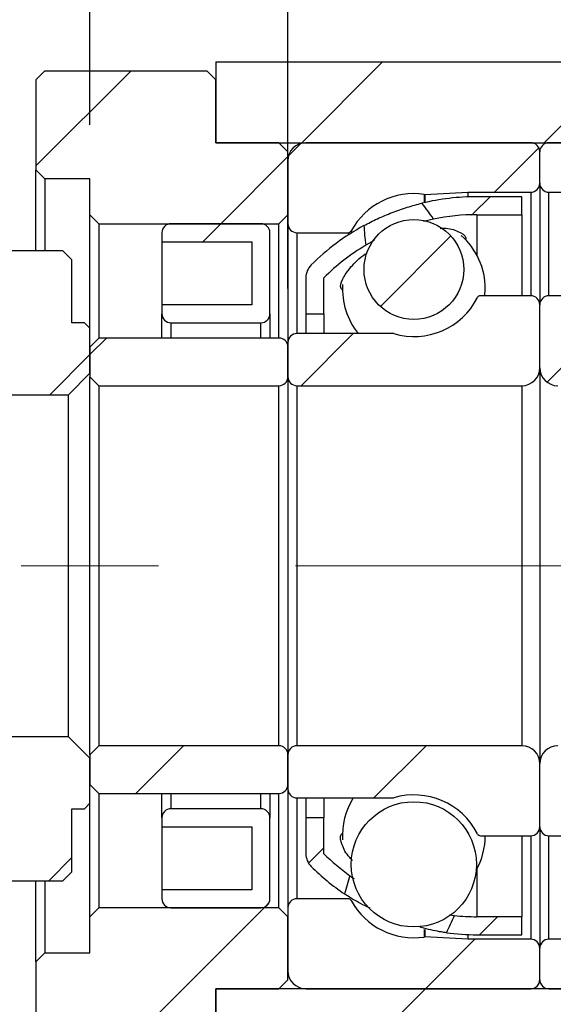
# Model space of a CAD drawing. Header units: millimetres. Extents: x 50 to 284, y 19 to 197.
# Tile 6 of 11: x 229 to 239, y 48 to 66. Entities that reach past the tile are written whole.
import ezdxf

# ---------------------------------------------------------------- set-up
doc = ezdxf.new("R2010")
doc.units = ezdxf.units.MM
doc.linetypes.add('CENTERX2', pattern=[20.32, 12.7, -2.54, 2.54, -2.54])
doc.layers.add('FORMAT', color=7, linetype='Continuous')
doc.styles.add('SLDTEXTSTYLE0', font='TXT', dxfattribs={"width": 0.75})
doc.dimstyles.new('SLDDIMSTYLE3', dxfattribs={"dimtxt": 3.5, "dimasz": 2.5, "dimexe": 0, "dimexo": 0.0625, "dimgap": 0.875, "dimtad": 1, "dimlfac": 3, "dimrnd": 1e-09, "dimzin": 12, "dimdsep": 46, "dimtxsty": 'SLDTEXTSTYLE0', "dimsah": 1, "dimcen": 0.09, "dimadec": 0, "dimazin": 3, "dimtfac": 1, "dimtmove": 0, "dimatfit": 0, "dimfxl": 1, "dimfrac": 2, "dimtolj": 1, "dimtzin": 12, "dimarcsym": 0})

# ---------------------------------------------------------------- blocks, each defined once
blk = doc.blocks.new('_D_15')
at = {"layer": 'FORMAT', "color": 7}
for p, q in [((230.265, 63.895), (230.265, 69.501)), ((233.932, 60.862), (233.932, 69.501)), ((230.265, 68.501), (224.765, 68.501)), ((230.265, 68.501), (233.932, 68.501)), ((233.932, 68.501), (239.432, 68.501))]:
    blk.add_line(p, q, dxfattribs=at)
for points in [[(230.265, 68.501), (227.765, 68.751), (227.765, 68.251)], [(233.932, 68.501), (236.432, 68.251), (236.432, 68.751)]]:
    blk.add_solid(points, dxfattribs=at)
at = {"layer": 'FORMAT', "color": 7, "insert": (229.518, 73.012), "char_height": 3.5, "attachment_point": 1, "style": 'SLDTEXTSTYLE0'}
blk.add_mtext('11', dxfattribs=at)
blk = doc.blocks.new('_D_16')
at = {"layer": 'FORMAT', "color": 7}
for p, q in [((243.265, 46.895), (243.265, 37.468)), ((246.265, 44.895), (246.265, 37.468)), ((243.265, 38.468), (237.765, 38.468)), ((243.265, 38.468), (246.265, 38.468)), ((246.265, 38.468), (252.199, 38.468))]:
    blk.add_line(p, q, dxfattribs=at)
for points in [[(243.265, 38.468), (240.765, 38.718), (240.765, 38.218)], [(246.265, 38.468), (248.765, 38.218), (248.765, 38.718)]]:
    blk.add_solid(points, dxfattribs=at)
at = {"layer": 'FORMAT', "color": 7, "insert": (249.613, 42.98), "char_height": 3.5, "attachment_point": 1, "style": 'SLDTEXTSTYLE0'}
blk.add_mtext('9', dxfattribs=at)
blk = doc.blocks.new('_D_17')
at = {"layer": 'FORMAT', "color": 7}
for p, q in [((226.598, 49.062), (226.598, 37.468)), ((243.265, 46.895), (243.265, 37.468)), ((226.598, 38.468), (221.098, 38.468)), ((226.598, 38.468), (243.265, 38.468)), ((243.265, 38.468), (248.765, 38.468))]:
    blk.add_line(p, q, dxfattribs=at)
for points in [[(226.598, 38.468), (224.098, 38.718), (224.098, 38.218)], [(243.265, 38.468), (245.765, 38.218), (245.765, 38.718)]]:
    blk.add_solid(points, dxfattribs=at)
at = {"layer": 'FORMAT', "color": 7, "char_height": 3.5, "attachment_point": 1, "style": 'SLDTEXTSTYLE0'}
for s, insert in [('(', (231.111, 42.98)), (')', (238.004, 42.98)), ('50', (232.832, 42.98))]:
    blk.add_mtext(s, dxfattribs=dict(at, insert=insert))

msp = doc.modelspace()

# ---------------------------------------------------------------- hatches: boundary and pattern name
at = {"layer": 'FORMAT', "linetype": 'Continuous', "lineweight": 18}
h = msp.add_hatch(dxfattribs=at)
h.set_pattern_fill('ANSI31', color=256, style=0)
edge = h.paths.add_edge_path(flags=0)
edge.add_line((246.2649, 62.2283), (246.2649, 65.0616))
edge.add_line((246.2649, 65.0616), (232.5983, 65.0616))
edge.add_line((232.5983, 65.0616), (232.5983, 63.5616))
edge.add_line((232.5983, 63.5616), (243.2649, 63.5616))
edge.add_line((243.2649, 63.5616), (243.2649, 62.0616))
edge.add_line((243.2649, 62.0616), (246.0983, 62.0616))
edge.add_arc((246.0983, 62.2283), 0.1667, 270, 360)
h = msp.add_hatch(dxfattribs=at)
h.set_pattern_fill('ANSI31', color=256, style=0)
h.paths.add_polyline_path([(230.2649, 62.2283), (230.4316, 62.0616), (233.7649, 62.0616), (233.9316, 62.2283), (233.9316, 63.3949), (233.7649, 63.5616), (232.5983, 63.5616), (232.5983, 64.7283), (232.4316, 64.8949), (229.4316, 64.8949), (229.2649, 64.7283), (229.2649, 63.0616), (229.4316, 62.8949), (230.2649, 62.8949)], flags=0)
h = msp.add_hatch(dxfattribs=at)
h.set_pattern_fill('ANSI31', color=256, style=0)
edge = h.paths.add_edge_path(flags=0)
edge.add_line((238.5983, 62.8116), (238.5983, 63.3949))
edge.add_arc((238.4316, 63.3949), 0.1667, 0, 90)
edge.add_line((238.4316, 63.5616), (234.2649, 63.5616))
edge.add_arc((234.2649, 63.2283), 0.3333, 90, 180)
edge.add_line((233.9316, 63.2283), (233.9316, 62.0616))
edge.add_arc((234.0983, 62.0616), 0.1667, 180, 270)
edge.add_line((234.0983, 61.8949), (235.0457, 61.8949))
edge.add_arc((235.0457, 61.9616), 0.0667, 270, 331.33026)
edge.add_arc((236.2649, 61.2949), 1.3229, 81.66529, 151.33026, ccw=False)
edge.add_arc((236.4664, 62.6698), 0.0667, 261.66529, 273)
edge.add_line((236.4699, 62.6033), (237.2649, 62.6449))
edge.add_line((237.2649, 62.6449), (238.4316, 62.6449))
edge.add_arc((238.4316, 62.8116), 0.1667, 270, 360)
h = msp.add_hatch(dxfattribs=at)
h.set_pattern_fill('ANSI31', color=256, style=0)
edge = h.paths.add_edge_path(flags=0)
edge.add_line((242.9316, 63.5616), (238.7649, 63.5616))
edge.add_arc((238.7649, 63.3949), 0.1667, 90, 180)
edge.add_line((238.5983, 63.3949), (238.5983, 62.8116))
edge.add_arc((238.7649, 62.8116), 0.1667, 180, 270)
edge.add_line((238.7649, 62.6449), (239.9316, 62.6449))
edge.add_line((239.9316, 62.6449), (240.7267, 62.6033))
edge.add_arc((240.7302, 62.6698), 0.0667, 267, 278.33471)
edge.add_arc((240.9316, 61.2949), 1.3229, 28.66974, 98.33471, ccw=False)
edge.add_arc((242.1508, 61.9616), 0.0667, 208.66974, 270)
edge.add_line((242.1508, 61.8949), (243.0983, 61.8949))
edge.add_arc((243.0983, 62.0616), 0.1667, 270, 360)
edge.add_line((243.2649, 62.0616), (243.2649, 63.2283))
edge.add_arc((242.9316, 63.2283), 0.3333, 0, 90)
h = msp.add_hatch(dxfattribs=at)
h.set_pattern_fill('ANSI31', color=256, style=0)
edge = h.paths.add_edge_path(flags=0)
edge.add_arc((237.4316, 58.2044), 4.0238, 90, 101.48993, ccw=False)
edge.add_line((237.4316, 62.2283), (238.2649, 62.2283))
edge.add_line((238.2649, 62.2283), (238.2649, 62.5616))
edge.add_line((238.2649, 62.5616), (237.4316, 62.5616))
edge.add_arc((237.4316, 58.2044), 4.3571, 90, 103.49255)
edge.add_ellipse((238.3462, 55.7283), major_axis=(-2.7823, 7.3331), ratio=0.1593742, start_angle=354.18981, end_angle=355.27195, ccw=False)
h = msp.add_hatch(dxfattribs=at)
h.set_pattern_fill('ANSI31', color=256, style=0)
edge = h.paths.add_edge_path(flags=0)
edge.add_line((233.2649, 61.7283), (233.2649, 60.5616))
edge.add_line((233.2649, 60.5616), (231.5983, 60.5616))
edge.add_line((231.5983, 60.5616), (231.5983, 60.3949))
edge.add_arc((231.7649, 60.3949), 0.1667, 180, 270)
edge.add_line((231.7649, 60.2283), (233.4316, 60.2283))
edge.add_arc((233.4316, 60.3949), 0.1667, 270, 360)
edge.add_line((233.5983, 60.3949), (233.5983, 61.8949))
edge.add_arc((233.4316, 61.8949), 0.1667, 0, 90)
edge.add_line((233.4316, 62.0616), (231.7649, 62.0616))
edge.add_arc((231.7649, 61.8949), 0.1667, 90, 180)
edge.add_line((231.5983, 61.8949), (231.5983, 61.7283))
edge.add_line((231.5983, 61.7283), (233.2649, 61.7283))
h = msp.add_hatch(dxfattribs=at)
h.set_pattern_fill('ANSI31', color=256, style=0)
edge = h.paths.add_edge_path(flags=0)
edge.add_ellipse((238.3462, 55.7283), major_axis=(-2.7823, 7.3331), ratio=0.1593742, start_angle=4.74869, end_angle=5.83506, ccw=False)
edge.add_arc((237.4316, 58.2044), 4.3571, 118.70634, 134.76027)
edge.add_arc((234.5983, 61.0616), 0.3333, 134.76027, 180)
edge.add_line((234.2649, 61.0616), (234.2649, 60.3949))
edge.add_line((234.2649, 60.3949), (234.5983, 60.3949))
edge.add_line((234.5983, 60.3949), (234.5983, 61.0616))
edge.add_arc((237.4316, 58.2044), 4.0238, 120.76704, 134.76027, ccw=False)
h = msp.add_hatch(dxfattribs=at)
h.set_pattern_fill('ANSI31', color=256, style=0)
edge = h.paths.add_edge_path(flags=0)
edge.add_arc((236.2649, 61.2138), 0.9236, 0, 360)
h = msp.add_hatch(dxfattribs=at)
h.set_pattern_fill('ANSI31', color=256, style=0)
edge = h.paths.add_edge_path(flags=0)
edge.add_line((229.8649, 58.8949), (230.2649, 59.2949))
edge.add_line((230.2649, 59.2949), (230.2649, 60.1283))
edge.add_line((230.2649, 60.1283), (230.1649, 60.2283))
edge.add_line((230.1649, 60.2283), (229.9316, 60.2283))
edge.add_line((229.9316, 60.2283), (229.9316, 61.3949))
edge.add_line((229.9316, 61.3949), (229.7649, 61.5616))
edge.add_line((229.7649, 61.5616), (228.5785, 61.5616))
edge.add_line((228.5785, 61.5616), (228.4983, 61.4706))
edge.add_line((228.4983, 61.4706), (228.4983, 58.8949))
edge.add_line((228.4983, 58.8949), (229.8649, 58.8949))
h = msp.add_hatch(dxfattribs=at)
h.set_pattern_fill('ANSI31', color=256, style=0)
edge = h.paths.add_edge_path(flags=0)
edge.add_line((233.9316, 59.8616), (233.9316, 59.2283))
edge.add_arc((234.0983, 59.2283), 0.1667, 180, 270)
edge.add_line((234.0983, 59.0616), (238.2649, 59.0616))
edge.add_arc((238.2649, 59.3949), 0.3333, 270, 360)
edge.add_line((238.5983, 59.3949), (238.5983, 60.5616))
edge.add_arc((238.4316, 60.5616), 0.1667, 0, 90)
edge.add_line((238.4316, 60.7283), (237.5018, 60.7283))
edge.add_arc((237.5018, 60.6616), 0.0667, 90, 152.88538)
edge.add_arc((236.2649, 61.2949), 1.3229, 253.64191, 332.88538, ccw=False)
edge.add_arc((235.8736, 59.9616), 0.0667, 73.64191, 90)
edge.add_line((235.8736, 60.0283), (234.0983, 60.0283))
edge.add_arc((234.0983, 59.8616), 0.1667, 90, 180)
h = msp.add_hatch(dxfattribs=at)
h.set_pattern_fill('ANSI31', color=256, style=0)
edge = h.paths.add_edge_path(flags=0)
edge.add_line((238.9316, 59.0616), (243.0983, 59.0616))
edge.add_arc((243.0983, 59.2283), 0.1667, 270, 360)
edge.add_line((243.2649, 59.2283), (243.2649, 59.8616))
edge.add_arc((243.0983, 59.8616), 0.1667, 0, 90)
edge.add_line((243.0983, 60.0283), (241.323, 60.0283))
edge.add_arc((241.323, 59.9616), 0.0667, 90, 106.35809)
edge.add_arc((240.9316, 61.2949), 1.3229, 207.11462, 286.35809, ccw=False)
edge.add_arc((239.6947, 60.6616), 0.0667, 27.11462, 90)
edge.add_line((239.6947, 60.7283), (238.7649, 60.7283))
edge.add_arc((238.7649, 60.5616), 0.1667, 90, 180)
edge.add_line((238.5983, 60.5616), (238.5983, 59.3949))
edge.add_arc((238.9316, 59.3949), 0.3333, 180, 270)
h = msp.add_hatch(dxfattribs=at)
h.set_pattern_fill('ANSI31', color=256, style=0)
edge = h.paths.add_edge_path(flags=0)
edge.add_line((230.2649, 59.2283), (230.4316, 59.0616))
edge.add_line((230.4316, 59.0616), (233.7649, 59.0616))
edge.add_arc((233.7649, 59.2283), 0.1667, 270, 360)
edge.add_line((233.9316, 59.2283), (233.9316, 59.7783))
edge.add_arc((233.7649, 59.7783), 0.1667, 0, 90)
edge.add_line((233.7649, 59.9449), (230.4316, 59.9449))
edge.add_line((230.4316, 59.9449), (230.2649, 59.7783))
edge.add_line((230.2649, 59.7783), (230.2649, 59.2283))
h = msp.add_hatch(dxfattribs=at)
h.set_pattern_fill('ANSI31', color=256, style=0)
h.paths.add_polyline_path([(230.1649, 51.2283), (230.2649, 51.3283), (230.2649, 52.1616), (229.8649, 52.5616), (226.9983, 52.5616), (226.5983, 52.1616), (226.5983, 50.0616), (226.7649, 49.8949), (229.7649, 49.8949), (229.9316, 50.0616), (229.9316, 51.2283)], flags=0)
h = msp.add_hatch(dxfattribs=at)
h.set_pattern_fill('ANSI31', color=256, style=0)
edge = h.paths.add_edge_path(flags=0)
edge.add_line((230.4316, 52.3949), (230.2649, 52.2283))
edge.add_line((230.2649, 52.2283), (230.2649, 51.6783))
edge.add_line((230.2649, 51.6783), (230.4316, 51.5116))
edge.add_line((230.4316, 51.5116), (233.7649, 51.5116))
edge.add_arc((233.7649, 51.6783), 0.1667, 270, 360)
edge.add_line((233.9316, 51.6783), (233.9316, 52.2283))
edge.add_arc((233.7649, 52.2283), 0.1667, 0, 90)
edge.add_line((233.7649, 52.3949), (230.4316, 52.3949))
h = msp.add_hatch(dxfattribs=at)
h.set_pattern_fill('ANSI31', color=256, style=0)
edge = h.paths.add_edge_path(flags=0)
edge.add_line((238.2649, 52.3949), (234.0983, 52.3949))
edge.add_arc((234.0983, 52.2283), 0.1667, 90, 180)
edge.add_line((233.9316, 52.2283), (233.9316, 51.5949))
edge.add_arc((234.0983, 51.5949), 0.1667, 180, 270)
edge.add_line((234.0983, 51.4283), (235.8736, 51.4283))
edge.add_arc((235.8736, 51.4949), 0.0667, 270, 286.35809)
edge.add_arc((236.2649, 50.1616), 1.3229, 27.11462, 106.35809, ccw=False)
edge.add_arc((237.5018, 50.7949), 0.0667, 207.11462, 270)
edge.add_line((237.5018, 50.7283), (238.4316, 50.7283))
edge.add_arc((238.4316, 50.8949), 0.1667, 270, 360)
edge.add_line((238.5983, 50.8949), (238.5983, 52.0616))
edge.add_arc((238.2649, 52.0616), 0.3333, 360, 450)
h = msp.add_hatch(dxfattribs=at)
h.set_pattern_fill('ANSI31', color=256, style=0)
edge = h.paths.add_edge_path(flags=0)
edge.add_line((243.2649, 51.5949), (243.2649, 52.2283))
edge.add_arc((243.0983, 52.2283), 0.1667, 0, 90)
edge.add_line((243.0983, 52.3949), (238.9316, 52.3949))
edge.add_arc((238.9316, 52.0616), 0.3333, 90, 180)
edge.add_line((238.5983, 52.0616), (238.5983, 50.8949))
edge.add_arc((238.7649, 50.8949), 0.1667, 180, 270)
edge.add_line((238.7649, 50.7283), (239.6947, 50.7283))
edge.add_arc((239.6947, 50.7949), 0.0667, 270, 332.88538)
edge.add_arc((240.9316, 50.1616), 1.3229, 73.64191, 152.88538, ccw=False)
edge.add_arc((241.323, 51.4949), 0.0667, 253.64191, 270)
edge.add_line((241.323, 51.4283), (243.0983, 51.4283))
edge.add_arc((243.0983, 51.5949), 0.1667, 270, 360)
h = msp.add_hatch(dxfattribs=at)
h.set_pattern_fill('ANSI31', color=256, style=0)
edge = h.paths.add_edge_path(flags=0)
edge.add_arc((236.2649, 50.1981), 1.1597, 0, 360)
h = msp.add_hatch(dxfattribs=at)
h.set_pattern_fill('ANSI31', color=256, style=0)
edge = h.paths.add_edge_path(flags=0)
edge.add_line((231.5983, 51.0616), (231.5983, 50.8949))
edge.add_line((231.5983, 50.8949), (233.2649, 50.8949))
edge.add_line((233.2649, 50.8949), (233.2649, 49.7283))
edge.add_line((233.2649, 49.7283), (231.5983, 49.7283))
edge.add_line((231.5983, 49.7283), (231.5983, 49.5616))
edge.add_arc((231.7649, 49.5616), 0.1667, 180, 270)
edge.add_line((231.7649, 49.3949), (233.4316, 49.3949))
edge.add_arc((233.4316, 49.5616), 0.1667, 270, 360)
edge.add_line((233.5983, 49.5616), (233.5983, 51.0616))
edge.add_arc((233.4316, 51.0616), 0.1667, 0, 90)
edge.add_line((233.4316, 51.2283), (231.7649, 51.2283))
edge.add_arc((231.7649, 51.0616), 0.1667, 90, 180)
h = msp.add_hatch(dxfattribs=at)
h.set_pattern_fill('ANSI31', color=256, style=0)
edge = h.paths.add_edge_path(flags=0)
edge.add_arc((234.5983, 50.3949), 0.3333, 180, 225.23973)
edge.add_arc((237.4316, 53.2521), 4.3571, 225.23973, 235.75294)
edge.add_ellipse((238.3462, 55.7283), major_axis=(-4.1101, -10.9208), ratio=0.1071246, start_angle=350.9724, end_angle=351.6411, ccw=False)
edge.add_arc((237.4316, 53.2521), 4.0238, 225.23973, 234.21123, ccw=False)
edge.add_line((234.5983, 50.3949), (234.5983, 51.0616))
edge.add_line((234.5983, 51.0616), (234.2649, 51.0616))
edge.add_line((234.2649, 51.0616), (234.2649, 50.3949))
h = msp.add_hatch(dxfattribs=at)
h.set_pattern_fill('ANSI31', color=256, style=0)
edge = h.paths.add_edge_path(flags=0)
edge.add_line((234.2649, 47.8949), (238.4316, 47.8949))
edge.add_arc((238.4316, 48.0616), 0.1667, 270, 360)
edge.add_line((238.5983, 48.0616), (238.5983, 48.6449))
edge.add_arc((238.4316, 48.6449), 0.1667, 0, 90)
edge.add_line((238.4316, 48.8116), (237.2649, 48.8116))
edge.add_line((237.2649, 48.8116), (236.4699, 48.8533))
edge.add_arc((236.4664, 48.7867), 0.0667, 87, 98.33471)
edge.add_arc((236.2649, 50.1616), 1.3229, 208.66974, 278.33471, ccw=False)
edge.add_arc((235.0457, 49.4949), 0.0667, 28.66974, 90)
edge.add_line((235.0457, 49.5616), (234.0983, 49.5616))
edge.add_arc((234.0983, 49.3949), 0.1667, 90, 180)
edge.add_line((233.9316, 49.3949), (233.9316, 48.2283))
edge.add_arc((234.2649, 48.2283), 0.3333, 180, 270)
h = msp.add_hatch(dxfattribs=at)
h.set_pattern_fill('ANSI31', color=256, style=0)
edge = h.paths.add_edge_path(flags=0)
edge.add_line((238.5983, 48.6449), (238.5983, 48.0616))
edge.add_arc((238.7649, 48.0616), 0.1667, 180, 270)
edge.add_line((238.7649, 47.8949), (242.9316, 47.8949))
edge.add_arc((242.9316, 48.2283), 0.3333, 270, 360)
edge.add_line((243.2649, 48.2283), (243.2649, 49.3949))
edge.add_arc((243.0983, 49.3949), 0.1667, 0, 90)
edge.add_line((243.0983, 49.5616), (242.1508, 49.5616))
edge.add_arc((242.1508, 49.4949), 0.0667, 90, 151.33026)
edge.add_arc((240.9316, 50.1616), 1.3229, 261.66529, 331.33026, ccw=False)
edge.add_arc((240.7302, 48.7867), 0.0667, 81.66529, 93)
edge.add_line((240.7267, 48.8533), (239.9316, 48.8116))
edge.add_line((239.9316, 48.8116), (238.7649, 48.8116))
edge.add_arc((238.7649, 48.6449), 0.1667, 90, 180)
h = msp.add_hatch(dxfattribs=at)
h.set_pattern_fill('ANSI31', color=256, style=0)
h.paths.add_polyline_path([(230.4316, 49.3949), (230.2649, 49.2283), (230.2649, 48.5616), (229.4316, 48.5616), (229.2649, 48.3949), (229.2649, 46.7283), (229.4316, 46.5616), (232.4316, 46.5616), (232.5983, 46.7283), (232.5983, 47.8949), (233.7649, 47.8949), (233.9316, 48.0616), (233.9316, 49.2283), (233.7649, 49.3949)], flags=0)
h = msp.add_hatch(dxfattribs=at)
h.set_pattern_fill('ANSI31', color=256, style=0)
edge = h.paths.add_edge_path(flags=0)
edge.add_line((246.2649, 45.8949), (246.2649, 49.2283))
edge.add_arc((246.0983, 49.2283), 0.1667, 0, 90)
edge.add_line((246.0983, 49.3949), (243.2649, 49.3949))
edge.add_line((243.2649, 49.3949), (243.2649, 47.8949))
edge.add_line((243.2649, 47.8949), (232.5983, 47.8949))
edge.add_line((232.5983, 47.8949), (232.5983, 45.7283))
edge.add_line((232.5983, 45.7283), (246.0983, 45.7283))
edge.add_arc((246.0983, 45.8949), 0.1667, 270, 360)
h = msp.add_hatch(dxfattribs=at)
h.set_pattern_fill('ANSI31', color=256, style=0)
edge = h.paths.add_edge_path(flags=0)
edge.add_line((238.2649, 48.8949), (238.2649, 49.2283))
edge.add_line((238.2649, 49.2283), (237.4316, 49.2283))
edge.add_arc((237.4316, 53.2521), 4.0238, 264.05414, 270, ccw=False)
edge.add_ellipse((238.3462, 55.7283), major_axis=(-4.1101, -10.9208), ratio=0.1071246, start_angle=8.34448, end_angle=9.01019, ccw=False)
edge.add_arc((237.4316, 53.2521), 4.3571, 262.55294, 270)
edge.add_line((237.4316, 48.8949), (238.2649, 48.8949))

# ---------------------------------------------------------------- linework, layer by layer
at = {"color": 7, "linetype": 'Continuous', "lineweight": 25}
for p, q in [((232.5983, 65.0616), (232.5983, 63.5616)), ((232.5983, 65.0616), (246.2649, 65.0616)), ((229.2649, 64.7283), (229.4316, 64.8949)), ((229.2649, 64.7283), (229.2649, 63.0616)), ((229.4316, 64.8949), (232.4316, 64.8949)), ((232.4316, 64.8949), (232.5983, 64.7283)), ((232.5983, 63.5616), (232.5983, 64.7283)), ((233.7649, 63.5616), (232.5983, 63.5616)), ((232.5983, 63.5616), (243.2649, 63.5616)), ((233.7649, 63.5616), (233.9316, 63.3949)), ((238.4316, 63.5616), (234.2649, 63.5616)), ((242.9316, 63.5616), (238.7649, 63.5616)), ((233.9316, 62.2283), (233.9316, 63.3949)), ((238.5983, 62.8116), (238.5983, 63.3949)), ((233.9316, 63.2283), (233.9316, 62.0616)), ((229.4316, 62.8949), (229.2649, 63.0616)), ((229.2649, 61.5616), (229.2649, 63.0616)), ((230.2649, 62.8949), (229.4316, 62.8949)), ((229.4316, 62.8949), (229.4316, 61.5616)), ((230.2649, 62.2283), (230.2649, 62.8949)), ((238.5983, 62.8116), (238.5983, 60.5616)), ((236.4699, 62.6033), (237.2649, 62.6449)), ((237.2649, 62.6449), (238.4316, 62.6449)), ((237.2649, 62.6449), (237.2649, 62.5584)), ((238.2649, 62.5616), (237.4316, 62.5616)), ((238.2649, 62.2283), (238.2649, 62.5616)), ((238.7649, 62.6449), (239.9316, 62.6449)), ((230.4316, 62.0616), (230.2649, 62.2283)), ((230.2649, 60.1283), (230.2649, 62.2283)), ((233.9316, 62.2283), (233.7649, 62.0616)), ((237.4316, 62.2283), (238.2649, 62.2283)), ((238.2649, 62.2283), (238.2649, 60.7283)), ((230.4316, 62.0616), (233.7649, 62.0616)), ((230.4316, 62.0616), (230.4316, 59.9449)), ((233.4316, 62.0616), (231.7649, 62.0616)), ((233.7649, 59.9449), (233.7649, 62.0616)), ((233.9316, 62.0616), (233.9316, 59.8616)), ((236.6301, 62.1476), (236.4451, 62.1012)), ((231.5983, 61.8949), (231.5983, 61.7283)), ((233.5983, 60.3949), (233.5983, 61.8949)), ((234.0983, 61.8949), (235.0457, 61.8949)), ((231.5983, 61.7283), (233.2649, 61.7283)), ((231.5983, 61.7283), (231.5983, 60.5616)), ((233.2649, 61.7283), (233.2649, 60.5616)), ((235.5306, 61.7496), (235.3732, 61.6619)), ((229.7649, 61.5616), (228.5785, 61.5616)), ((229.7649, 61.5616), (229.9316, 61.3949)), ((229.9316, 60.2283), (229.9316, 61.3949)), ((234.2649, 61.0616), (234.2649, 60.3949)), ((234.5983, 60.3949), (234.5983, 61.0616)), ((238.4316, 60.7283), (237.5018, 60.7283)), ((237.5818, 60.7283), (237.5879, 60.855)), ((239.6947, 60.7283), (238.7649, 60.7283)), ((231.5983, 60.5616), (231.5983, 60.3949)), ((233.2649, 60.5616), (231.5983, 60.5616)), ((238.5983, 59.3949), (238.5983, 60.5616)), ((231.5983, 59.9449), (231.5983, 60.3949)), ((233.5983, 60.3949), (233.5983, 59.9449)), ((234.2649, 60.3949), (234.5983, 60.3949)), ((234.2649, 60.3949), (234.2649, 60.0283)), ((234.5983, 60.3949), (234.5983, 60.0283)), ((230.1649, 60.2283), (229.9316, 60.2283)), ((230.1649, 60.2283), (230.2649, 60.1283)), ((231.7649, 60.2283), (233.4316, 60.2283)), ((230.2649, 59.2949), (230.2649, 60.1283)), ((235.8736, 60.0283), (234.0983, 60.0283)), ((230.2649, 59.7783), (230.4316, 59.9449)), ((233.7649, 59.9449), (230.4316, 59.9449)), ((233.9316, 59.8616), (233.9316, 59.2283)), ((230.2649, 59.7783), (230.2649, 59.2283)), ((233.9316, 59.2283), (233.9316, 59.7783)), ((230.2649, 59.2949), (229.8649, 58.8949)), ((238.5983, 59.3949), (238.5983, 52.0616)), ((230.4316, 59.0616), (230.2649, 59.2283)), ((230.2649, 52.2283), (230.2649, 59.2283)), ((233.9316, 59.2283), (233.9316, 52.2283)), ((228.4983, 58.8949), (229.8649, 58.8949)), ((229.8649, 52.5616), (229.8649, 58.8949)), ((230.4316, 59.0616), (233.7649, 59.0616)), ((230.4316, 59.0616), (230.4316, 52.3949)), ((233.7649, 52.3949), (233.7649, 59.0616)), ((234.0983, 59.0616), (238.2649, 59.0616)), ((234.0983, 59.0616), (234.0983, 52.3949)), ((238.2649, 59.0616), (238.2649, 52.3949)), ((229.8649, 52.5616), (226.9983, 52.5616)), ((229.8649, 52.5616), (230.2649, 52.1616)), ((230.2649, 52.2283), (230.4316, 52.3949)), ((233.7649, 52.3949), (230.4316, 52.3949)), ((238.2649, 52.3949), (234.0983, 52.3949)), ((230.2649, 52.2283), (230.2649, 51.6783)), ((230.2649, 51.3283), (230.2649, 52.1616)), ((233.9316, 52.2283), (233.9316, 51.5949)), ((233.9316, 51.6783), (233.9316, 52.2283)), ((238.5983, 50.8949), (238.5983, 52.0616)), ((230.4316, 51.5116), (230.2649, 51.6783)), ((230.4316, 51.5116), (230.4316, 49.3949)), ((230.4316, 51.5116), (233.7649, 51.5116)), ((231.5983, 51.0616), (231.5983, 51.5116)), ((233.5983, 51.5116), (233.5983, 51.0616)), ((233.7649, 49.3949), (233.7649, 51.5116)), ((233.9316, 51.5949), (233.9316, 49.3949)), ((234.0983, 51.4283), (235.8736, 51.4283)), ((234.2649, 51.4283), (234.2649, 51.0616)), ((234.5983, 51.4283), (234.5983, 51.0616)), ((230.2649, 51.3283), (230.1649, 51.2283)), ((230.2649, 49.2283), (230.2649, 51.3283)), ((229.9316, 51.2283), (230.1649, 51.2283)), ((229.9316, 50.0616), (229.9316, 51.2283)), ((231.5983, 51.0616), (231.5983, 50.8949)), ((233.4316, 51.2283), (231.7649, 51.2283)), ((233.5983, 49.5616), (233.5983, 51.0616)), ((234.2649, 51.0616), (234.2649, 50.3949)), ((234.5983, 51.0616), (234.2649, 51.0616)), ((234.5983, 50.3949), (234.5983, 51.0616)), ((231.5983, 50.8949), (233.2649, 50.8949)), ((231.5983, 50.8949), (231.5983, 49.7283)), ((233.2649, 50.8949), (233.2649, 49.7283)), ((238.5983, 50.8949), (238.5983, 48.6449)), ((237.5018, 50.7283), (238.4316, 50.7283)), ((238.2649, 50.7283), (238.2649, 49.2283)), ((238.7649, 50.7283), (239.6947, 50.7283)), ((229.9316, 50.0616), (229.7649, 49.8949)), ((226.7649, 49.8949), (229.7649, 49.8949)), ((229.2649, 48.3949), (229.2649, 49.8949)), ((229.4316, 49.8949), (229.4316, 48.5616)), ((231.5983, 49.7283), (231.5983, 49.5616)), ((233.2649, 49.7283), (231.5983, 49.7283)), ((235.0457, 49.5616), (234.0983, 49.5616)), ((230.2649, 49.2283), (230.4316, 49.3949)), ((233.7649, 49.3949), (230.4316, 49.3949)), ((231.7649, 49.3949), (233.4316, 49.3949)), ((233.7649, 49.3949), (233.9316, 49.2283)), ((233.9316, 49.3949), (233.9316, 48.2283)), ((236.9186, 49.2632), (237.0148, 49.2499)), ((230.2649, 48.5616), (230.2649, 49.2283)), ((233.9316, 48.0616), (233.9316, 49.2283)), ((238.2649, 49.2283), (237.4316, 49.2283)), ((238.2649, 48.8949), (238.2649, 49.2283)), ((237.2649, 48.8981), (237.2649, 48.8116)), ((237.4316, 48.8949), (238.2649, 48.8949)), ((237.2649, 48.8116), (236.4699, 48.8533)), ((238.4316, 48.8116), (237.2649, 48.8116)), ((239.9316, 48.8116), (238.7649, 48.8116)), ((229.2649, 48.3949), (229.4316, 48.5616)), ((229.4316, 48.5616), (230.2649, 48.5616)), ((238.5983, 48.0616), (238.5983, 48.6449)), ((229.2649, 48.3949), (229.2649, 46.7283)), ((233.9316, 48.0616), (233.7649, 47.8949)), ((232.5983, 47.8949), (233.7649, 47.8949)), ((232.5983, 46.7283), (232.5983, 47.8949)), ((232.5983, 47.8949), (232.5983, 45.7283)), ((243.2649, 47.8949), (232.5983, 47.8949)), ((234.2649, 47.8949), (238.4316, 47.8949)), ((238.7649, 47.8949), (242.9316, 47.8949))]:
    msp.add_line(p, q, dxfattribs=at)
at = {"color": 8, "linetype": 'Continuous', "lineweight": 25}
for p, q in [((236.4567, 62.6039), (236.4567, 62.4511)), ((236.4699, 62.6033), (236.4699, 62.4541)), ((238.4316, 62.6449), (238.4316, 60.7283)), ((238.7649, 60.7283), (238.7649, 62.6449)), ((237.4316, 62.2283), (237.4316, 61.4787)), ((234.0983, 61.8949), (234.0983, 60.0283)), ((235.0457, 61.8949), (235.0457, 61.8503)), ((235.1042, 61.9296), (235.1042, 61.8879)), ((231.7649, 60.2283), (231.7649, 59.9449)), ((233.4316, 59.9449), (233.4316, 60.2283)), ((231.7649, 51.5116), (231.7649, 51.2283)), ((233.4316, 51.2283), (233.4316, 51.5116)), ((234.0983, 51.4283), (234.0983, 49.5616)), ((238.4316, 50.7283), (238.4316, 48.8116)), ((238.7649, 48.8116), (238.7649, 50.7283)), ((237.4316, 50.1081), (237.4316, 49.2283)), ((236.4567, 48.9916), (236.4567, 48.8526)), ((236.4699, 48.9888), (236.4699, 48.8533))]:
    msp.add_line(p, q, dxfattribs=at)
at = {"color": 7, "linetype": 'Continuous', "lineweight": 25}
for centre, radius in [((236.2649, 61.2138), 0.9236), ((236.2649, 50.1981), 1.1597)]:
    msp.add_circle(centre, radius, dxfattribs=at)
for centre, radius, start, end in [((234.2649, 63.2283), 0.3333, 90, 180), ((238.4316, 63.3949), 0.1667, 0, 90), ((238.7649, 63.3949), 0.1667, 90, 180), ((238.4316, 62.8116), 0.1667, 270, 0), ((238.7649, 62.8116), 0.1667, 180, 270), ((236.2649, 61.2949), 1.3229, 81.66529, 151.33026), ((237.4316, 58.2044), 4.3571, 90, 103.49255), ((236.4664, 62.6698), 0.0667, 261.66529, 273), ((237.4316, 58.2044), 4.0238, 90, 101.48993), ((231.7649, 61.8949), 0.1667, 90, 180), ((233.4316, 61.8949), 0.1667, 0, 90), ((234.0983, 62.0616), 0.1667, 180, 270), ((237.4316, 58.2044), 4.3571, 118.70634, 134.76027), ((235.0457, 61.9616), 0.0667, 270, 331.33026), ((236.2649, 60.855), 1.3229, 0, 48.4276), ((237.4316, 58.2044), 4.0238, 120.76704, 134.76027), ((234.5983, 61.0616), 0.3333, 134.76027, 180), ((236.2649, 60.855), 1.3229, 176.59062, 218.67915), ((237.5018, 60.6616), 0.0667, 90, 152.88538), ((238.4316, 60.5616), 0.1667, 0, 90), ((238.7649, 60.5616), 0.1667, 90, 180), ((236.2649, 61.2949), 1.3229, 253.64191, 332.88538), ((231.7649, 60.3949), 0.1667, 180, 270), ((233.4316, 60.3949), 0.1667, 270, 0), ((234.0983, 59.8616), 0.1667, 90, 180), ((235.8736, 59.9616), 0.0667, 73.64191, 90), ((233.7649, 59.7783), 0.1667, 0, 90), ((238.2649, 59.3949), 0.3333, 270, 0), ((238.9316, 59.3949), 0.3333, 180, 270), ((233.7649, 59.2283), 0.1667, 270, 0), ((234.0983, 59.2283), 0.1667, 180, 270), ((233.7649, 52.2283), 0.1667, 0, 90), ((234.0983, 52.2283), 0.1667, 90, 180), ((238.2649, 52.0616), 0.3333, 0, 90), ((238.9316, 52.0616), 0.3333, 90, 180), ((233.7649, 51.6783), 0.1667, 270, 0), ((234.0983, 51.5949), 0.1667, 180, 270), ((236.2649, 50.7318), 1.3229, 148.23423, 183.5019), ((235.8736, 51.4949), 0.0667, 270, 286.35809), ((236.2649, 50.1616), 1.3229, 27.11462, 106.35809), ((231.7649, 51.0616), 0.1667, 90, 180), ((233.4316, 51.0616), 0.1667, 0, 90), ((238.4316, 50.8949), 0.1667, 270, 0), ((238.7649, 50.8949), 0.1667, 180, 270), ((236.2649, 50.7318), 1.3229, 330.74162, 0), ((237.5018, 50.7949), 0.0667, 207.11462, 270), ((234.5983, 50.3949), 0.3333, 180, 225.23973), ((237.4316, 53.2521), 4.0238, 225.23973, 234.21123), ((237.4316, 53.2521), 4.3571, 225.23973, 235.75294), ((231.7649, 49.5616), 0.1667, 180, 270), ((233.4316, 49.5616), 0.1667, 270, 0), ((234.0983, 49.3949), 0.1667, 90, 180), ((235.0457, 49.4949), 0.0667, 28.66974, 90), ((236.2649, 50.1616), 1.3229, 208.66974, 278.33471), ((237.4316, 53.2521), 4.0238, 264.05414, 270), ((237.4316, 53.2521), 4.3571, 262.55294, 270), ((236.4664, 48.7867), 0.0667, 87, 98.33471), ((238.4316, 48.6449), 0.1667, 0, 90), ((238.7649, 48.6449), 0.1667, 90, 180), ((234.2649, 48.2283), 0.3333, 180, 270), ((238.4316, 48.0616), 0.1667, 270, 0), ((238.7649, 48.0616), 0.1667, 180, 270)]:
    msp.add_arc(centre, radius, start, end, dxfattribs=at)
for major_axis, ratio, start_param, end_param in [((-2.7823, 7.3331), 0.1593742, 5.7149565, 5.8044894), ((-2.7823, 7.3331), 0.1593742, 0.4804864, 0.5701808), ((-4.1101, -10.9208), 0.1071246, 5.3056276, 5.3423567), ((-4.1101, -10.9208), 0.1071246, 0.9399947, 0.976648)]:
    msp.add_ellipse((238.3462, 55.7283), major_axis=major_axis, ratio=ratio, start_param=start_param, end_param=end_param, dxfattribs=at)
for points, knots in [([(235.3388, 62.0261), (235.4169, 62.0689), (235.5008, 62.1112), (235.6787, 62.1935), (235.7698, 62.232), (235.956, 62.3039), (236.0514, 62.3372), (236.19, 62.3806), (236.2358, 62.3941), (236.3264, 62.4192), (236.3715, 62.4309), (236.415, 62.4413)], [0, 0, 0, 0, 0.25, 0.25, 0.5, 0.5, 0.75, 0.75, 0.875, 0.875, 1, 1, 1, 1]), ([(236.7533, 61.9758), (236.7756, 61.977), (236.9154, 61.985), (237.0889, 61.9233), (237.2286, 61.8478), (237.23, 61.7852), (237.2301, 61.7773)], [0, 0, 0, 0, 0.0808555, 0.5088433, 0.9377484, 1, 1, 1, 1]), ([(234.9343, 60.8391), (234.9277, 60.8462), (234.8879, 60.889), (234.9335, 61.0361), (235.0851, 61.2558), (235.2554, 61.4323), (235.3815, 61.5102), (235.3931, 61.5174)], [0, 0, 0, 0, 0.0602197, 0.3628312, 0.6647967, 0.9692929, 1, 1, 1, 1]), ([(235.1279, 50.2713), (235.1103, 50.2883), (235.0068, 50.3889), (234.9305, 50.5638), (234.8876, 50.7189), (234.9306, 50.7649), (234.9358, 50.7704)], [0, 0, 0, 0, 0.0873212, 0.5157277, 0.9418961, 1, 1, 1, 1]), ([(235.0785, 49.988), (235.0952, 49.9755), (235.1173, 49.9589), (235.1507, 49.9392), (235.159, 49.9343)], [0, 0, 0, 0, 0.7532745, 1, 1, 1, 1]), ([(235.4583, 49.385), (235.4109, 49.4068), (235.2421, 49.4846), (235.0891, 49.5775), (234.9979, 49.6382), (234.9796, 49.6504)], [0, 0, 0, 0, 0.2377459, 0.8468221, 1, 1, 1, 1]), ([(236.8669, 48.9317), (236.8371, 48.936), (236.7194, 48.9533), (236.5451, 48.9863), (236.3839, 49.0363), (236.3515, 49.0463)], [0, 0, 0, 0, 0.2127814, 0.8418958, 1, 1, 1, 1])]:
    msp.add_open_spline(points, degree=3, knots=knots, dxfattribs=at)
at = {"layer": 'FORMAT', "color": 7, "linetype": 'CENTERX2', "lineweight": 18}
msp.add_line((193.4316, 55.7283), (247.3783, 55.7283), dxfattribs=at)

# ---------------------------------------------------------------- dimensions: what is measured, and where the dimension line sits
at = {"layer": 'FORMAT', "color": 7}
for base, p1, p2, picture, middle in [((233.9316, 68.5005), (230.2649, 62.8949), (233.9316, 59.8616), '_D_15', (232.1042, 68.5005)), ((246.2649, 38.468), (243.2649, 47.8949), (246.2649, 45.8949), '_D_16', (250.9057, 38.468))]:
    dim = msp.add_linear_dim(base=base, p1=p1, p2=p2, dimstyle='SLDDIMSTYLE3', dxfattribs=at)
    dim.commit()
    dim.dimension.update_dxf_attribs({"geometry": picture, "text_midpoint": middle, "dimtype": 160})
dim = msp.add_linear_dim(base=(243.2649, 38.468), p1=(226.5983, 50.0616), p2=(243.2649, 47.8949), text='(<>)', dimstyle='SLDDIMSTYLE3', dxfattribs=at)
dim.commit()
dim.dimension.update_dxf_attribs({"geometry": '_D_17', "text_midpoint": (235.4179, 38.468), "dimtype": 160})

doc.saveas('drawing.dxf')
